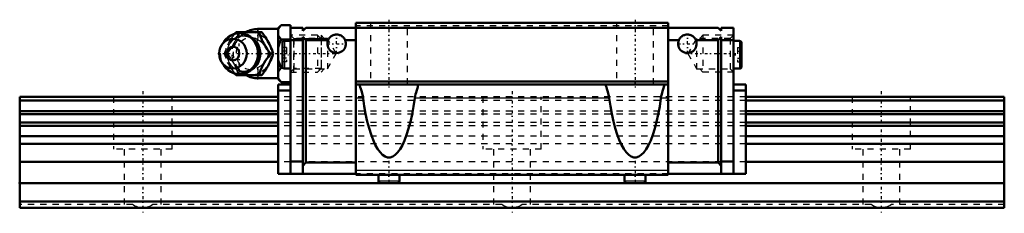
# Model space of a CAD drawing. Header units: millimetres. Extents: x -20 to 140, y -1 to 30.
import ezdxf

# ---------------------------------------------------------------- set-up
doc = ezdxf.new("R2010")
doc.units = ezdxf.units.MM
doc.linetypes.add('Center', pattern=[1.5, 0.45, -0.5, 0.05, -0.5])
doc.linetypes.add('Dashed', pattern=[2, 1, -1])
for name, color, linetype, lineweight in [('2d ConnectionPoints', 7, 'Continuous', 50), ('AM_0', 7, 'Continuous', 50), ('AM_4', 3, 'Continuous', 25), ('AM_5', 3, 'Continuous', 25), ('AM_7', 7, 'Center', 25), ('AM_9', 6, 'Dashed', 25)]:
    doc.layers.add(name, color=color, linetype=linetype, lineweight=lineweight)

# ---------------------------------------------------------------- blocks, each defined once
blk = doc.blocks.new('1_tb143jr70ibzx9svvv4wxp0kn________0_in_HSR20M1B1SS160LG200BM6F42000_0')
at = {"layer": 'AM_0'}
for p, q in [((22, 29), (18.7, 29)), ((22.5, 29.62), (22, 29.12)), ((22, 29.12), (22, 20.88)), ((22.5, 29.62), (24, 29.62)), ((24, 29.62), (24, 29.2)), ((14.92, 28.19), (15.15, 28.5)), ((15.15, 28.5), (19.33, 28.5)), ((22.5, 27.31), (24, 27.31)), ((13.2, 26.96), (12.84, 26.44)), ((20.77, 25), (21.21, 25)), ((12.84, 23.56), (13.2, 23.04)), ((22.5, 22.69), (22.77, 22.69)), ((15.15, 21.5), (14.92, 21.8)), ((15.15, 21.5), (19.33, 21.5)), ((18.7, 21), (22, 21)), ((22, 20.88), (22.5, 20.38)), ((22.5, 20.38), (24, 20.38))]:
    blk.add_line(p, q, dxfattribs=at)
for points in [[(22.5, 29.62), (22.21, 29.3), (22.1, 29.13), (22, 28.96)], [(18.9, 28.5), (19.08, 27.95), (19.18, 27.67), (19.3, 27.38), (19.48, 26.98), (19.71, 26.55), (19.95, 26.15), (20.22, 25.75), (20.5, 25.37), (20.77, 25)], [(21.21, 25), (21.08, 25.36), (20.95, 25.73), (20.78, 26.13), (20.59, 26.53), (20.44, 26.81), (20.28, 27.09), (20.11, 27.38), (19.93, 27.66), (19.63, 28.09), (19.33, 28.5)], [(22, 27.97), (22.06, 27.86), (22.25, 27.58), (22.5, 27.31)], [(22.5, 27.31), (22.21, 26.67), (22.1, 26.33), (22, 25.99)], [(20.77, 25), (20.37, 24.45), (20.17, 24.17), (19.97, 23.88), (19.72, 23.48), (19.5, 23.05), (19.31, 22.65), (19.15, 22.25), (19.02, 21.87), (18.9, 21.5)], [(19.33, 21.5), (19.6, 21.86), (19.85, 22.23), (20.11, 22.63), (20.35, 23.03), (20.5, 23.31), (20.65, 23.59), (20.78, 23.88), (20.9, 24.16), (21.06, 24.59), (21.21, 25)], [(22, 24.01), (22.06, 23.8), (22.25, 23.24), (22.5, 22.69)], [(22.5, 22.69), (22.21, 22.37), (22.1, 22.2), (22, 22.03)], [(22, 21.04), (22.06, 20.94), (22.25, 20.65), (22.5, 20.38)]]:
    blk.add_lwpolyline(points, dxfattribs=at)
for centre, radius, start, end in [((18.7, 25), 4, 90, 118.6669), ((15.66, 25), 3.3, 270, 90), ((18.7, 25), 4, 241.224, 270)]:
    blk.add_arc(centre, radius, start, end, dxfattribs=at)
for major_axis in [(0, 2.42), (0, -1.12)]:
    blk.add_ellipse((14.65, 25), major_axis=major_axis, ratio=0.927184, dxfattribs=at)
blk.add_ellipse((15.66, 25), major_axis=(0, 3.3), ratio=0.927184, start_param=2.207257, end_param=7.217521, dxfattribs=at)
at = {"layer": 'AM_4'}
for p, q in [((18.7, 29), (18.7, 28.51)), ((18.7, 21.5), (18.7, 21))]:
    blk.add_line(p, q, dxfattribs=at)
blk.add_ellipse((16.47, 25), major_axis=(0, 2.97), ratio=0.927184, start_param=3.499913, end_param=5.924864, dxfattribs=at)
at = {"layer": 'AM_5', "linetype": 'Dashed'}
for p, q in [((24.54, 22), (24.54, 28)), ((29, 27.39), (24.54, 27.39)), ((29, 22.61), (24.54, 22.61))]:
    blk.add_line(p, q, dxfattribs=at)
at = {"layer": 'AM_7'}
for p, q in [((18.7, 20.8), (18.7, 29.2)), ((15.66, 21.54), (15.66, 28.47)), ((12.19, 25), (31.79, 25))]:
    blk.add_line(p, q, dxfattribs=at)
at = {"layer": 'AM_9'}
for p, q in [((18.7, 28.51), (18.7, 21.5)), ((28.39, 28), (24, 28)), ((29, 27.39), (28.39, 28)), ((28.39, 28), (28.39, 22)), ((29, 27.39), (29, 22.61)), ((13.28, 25), (13.71, 25)), ((18.95, 25.03), (18.95, 24.97)), ((22.77, 22.69), (24, 22.69)), ((28.39, 22), (29, 22.61)), ((24, 22), (28.39, 22))]:
    blk.add_line(p, q, dxfattribs=at)
for points in [[(15.58, 28.5), (15.46, 28.14), (15.32, 27.77), (15.16, 27.37), (14.96, 26.97), (14.82, 26.69), (14.66, 26.41), (14.49, 26.12), (14.31, 25.84), (14.01, 25.41), (13.71, 25)], [(17.69, 22.53), (17.59, 22.47), (17.39, 22.36), (17.18, 22.27), (16.96, 22.2), (16.74, 22.15), (16.52, 22.12), (16.29, 22.12), (16.06, 22.13), (15.84, 22.17), (15.62, 22.22), (15.4, 22.3), (15.2, 22.4), (15, 22.52), (14.81, 22.66), (14.63, 22.81), (14.46, 22.98), (14.31, 23.16), (14.18, 23.36), (14.06, 23.57), (13.96, 23.79), (13.87, 24.02), (13.8, 24.26), (13.75, 24.5), (13.73, 24.75), (13.72, 25), (13.72, 25.24), (13.75, 25.49), (13.8, 25.73), (13.87, 25.97), (13.95, 26.2), (14.05, 26.42), (14.17, 26.63), (14.31, 26.82), (14.45, 27.01), (14.62, 27.18), (14.79, 27.33), (14.98, 27.47), (15.18, 27.59), (15.38, 27.69), (15.59, 27.77), (15.81, 27.83), (16.04, 27.87), (16.26, 27.88), (16.49, 27.88), (16.71, 27.85), (16.93, 27.81), (17.15, 27.74), (17.36, 27.65), (17.57, 27.54), (17.7, 27.46)], [(13.98, 26.75), (14.09, 26.95), (14.34, 27.35), (14.6, 27.75), (14.88, 28.13), (14.92, 28.19)], [(17.7, 27.46), (17.76, 27.41), (17.95, 27.27), (18.12, 27.11), (18.28, 26.93), (18.37, 26.8)], [(19.81, 26.38), (19.48, 26.7), (19.08, 27.01), (18.7, 27.25)], [(13.28, 25), (13.4, 25.36), (13.53, 25.74), (13.57, 25.86)], [(20.28, 25.68), (20.09, 26.02), (19.84, 26.35), (19.81, 26.38)], [(19.84, 23.65), (20.1, 23.98), (20.28, 24.32), (20.39, 24.67), (20.42, 25.02), (20.38, 25.37), (20.28, 25.68)], [(13.55, 24.19), (13.53, 24.25), (13.4, 24.63), (13.28, 25)], [(13.71, 25), (13.97, 24.64), (14.23, 24.27), (14.49, 23.87), (14.73, 23.47), (14.88, 23.19), (15.03, 22.91), (15.16, 22.62), (15.28, 22.34), (15.44, 21.91), (15.58, 21.5)], [(14.92, 21.8), (14.88, 21.86), (14.61, 22.24), (14.35, 22.62), (14.1, 23.03), (13.98, 23.25)], [(18.39, 23.22), (18.29, 23.08), (18.13, 22.91), (17.96, 22.74), (17.78, 22.6), (17.69, 22.53)], [(18.7, 22.75), (19.16, 23.04), (19.54, 23.35), (19.84, 23.65)]]:
    blk.add_lwpolyline(points, dxfattribs=at)
blk.add_arc((18.7, 25), 4, 118.6669, 241.224, dxfattribs=at)
for centre, major_axis in [((16.2, 25), (0, -2.97)), ((17.68, 25), (0, -3.44))]:
    blk.add_ellipse(centre, major_axis=major_axis, ratio=0.927184, dxfattribs=at)
for centre, major_axis, start_param, end_param in [((16.47, 25), (0, 2.97), 5.924864, 7.27285), ((17.55, 25), (0, -2.57), 2.639469, 6.785309), ((15.66, 25), (0, 3.3), 0.934336, 2.207257), ((16.47, 25), (0, 2.97), 2.159001, 3.499913)]:
    blk.add_ellipse(centre, major_axis=major_axis, ratio=0.927184, start_param=start_param, end_param=end_param, dxfattribs=at)
blk = doc.blocks.new('2_HSR20M1BSSB_M6F_Slider_0_in_HSR20M1B1SS160LG200BM6F42000_0')
at = {"layer": 'AM_0'}
for p, q in [((24, 29.2), (24, 5.52)), ((26, 29.2), (24, 29.2)), ((26, 28.7), (26.5, 29.2)), ((26, 29.2), (26, 28.7)), ((93.5, 29.2), (26.5, 29.2)), ((34.6, 30), (34.6, 5.32)), ((85.4, 30), (34.6, 30)), ((85.4, 30), (85.4, 5.32)), ((94, 28.7), (93.5, 29.2)), ((94, 29.2), (96, 29.2)), ((94, 29.2), (94, 28.7)), ((96, 29.2), (96, 5.52)), ((26, 27.2), (24, 27.2)), ((26, 27.7), (26, 5.52)), ((26.5, 27.2), (26, 27.7)), ((26.5, 27.2), (26.5, 7.32)), ((30.13, 27.2), (26.5, 27.2)), ((34.6, 27.2), (32.87, 27.2)), ((85.4, 27.2), (87.13, 27.2)), ((89.87, 27.2), (93.5, 27.2)), ((93.5, 27.2), (94, 27.7)), ((93.5, 27.2), (93.5, 7.32)), ((94, 27.7), (94, 5.52)), ((94, 27.2), (96, 27.2)), ((22.7, 26.74), (22.7, 22.89)), ((24, 27.07), (23.02, 27.07)), ((96.97, 27.07), (96, 27.07)), ((97.3, 26.74), (97.3, 22.89)), ((23.02, 22.57), (24, 22.57)), ((96, 22.57), (96.97, 22.57)), ((22, 20), (22, 5.52)), ((22, 20), (24, 20)), ((85.4, 20.5), (34.6, 20.5)), ((85.4, 20), (34.6, 20)), ((35.25, 20), (35.25, 19.92)), ((44.75, 19.92), (44.75, 20)), ((75.25, 20), (75.25, 19.92)), ((84.75, 19.92), (84.75, 20)), ((98, 20), (96, 20)), ((98, 20), (98, 5.52)), ((22, 19), (24, 19)), ((98, 19), (96, 19)), ((24, 7.52), (26, 7.52)), ((26, 6.82), (26.5, 7.32)), ((34.6, 7.32), (26.5, 7.32)), ((85.4, 7.32), (93.5, 7.32)), ((94, 6.82), (93.5, 7.32)), ((96, 7.52), (94, 7.52)), ((34.6, 5.52), (22, 5.52)), ((85.4, 5.32), (34.6, 5.32)), ((38.28, 5.32), (38.28, 4.34)), ((41.72, 4.34), (41.72, 5.32)), ((78.28, 5.32), (78.28, 4.34)), ((81.72, 4.34), (81.72, 5.32)), ((85.4, 5.52), (98, 5.52)), ((38.63, 4), (41.37, 4)), ((78.63, 4), (81.37, 4))]:
    blk.add_line(p, q, dxfattribs=at)
for points in [[(30.13, 27.2), (30.18, 27.32), (30.25, 27.43), (30.33, 27.54), (30.41, 27.63), (30.51, 27.72), (30.61, 27.81), (30.72, 27.88), (30.83, 27.94), (30.95, 28), (31.08, 28.04), (31.2, 28.07), (31.33, 28.09), (31.46, 28.1), (31.59, 28.1), (31.72, 28.08), (31.85, 28.06), (31.98, 28.02), (32.1, 27.97), (32.22, 27.92), (32.33, 27.85), (32.44, 27.77), (32.53, 27.69), (32.62, 27.59), (32.71, 27.49), (32.78, 27.38), (32.84, 27.27), (32.87, 27.2)], [(89.87, 27.2), (89.82, 27.32), (89.75, 27.43), (89.67, 27.54), (89.59, 27.63), (89.49, 27.72), (89.39, 27.81), (89.28, 27.88), (89.17, 27.94), (89.05, 28), (88.92, 28.04), (88.8, 28.07), (88.67, 28.09), (88.54, 28.1), (88.41, 28.1), (88.28, 28.08), (88.15, 28.06), (88.02, 28.02), (87.9, 27.97), (87.78, 27.92), (87.67, 27.85), (87.56, 27.77), (87.47, 27.69), (87.38, 27.59), (87.29, 27.49), (87.22, 27.38), (87.16, 27.27), (87.13, 27.2)], [(35.25, 19.92), (35.27, 19.77), (35.33, 19.56), (35.42, 19.29), (35.52, 18.96), (35.63, 18.56), (35.74, 18.11), (35.79, 17.77)], [(44.21, 17.77), (44.26, 18.09), (44.33, 18.4), (44.4, 18.69), (44.52, 19.07), (44.62, 19.41), (44.68, 19.6), (44.72, 19.75), (44.75, 19.87), (44.75, 19.92)], [(75.25, 19.92), (75.27, 19.77), (75.33, 19.56), (75.42, 19.29), (75.52, 18.96), (75.63, 18.56), (75.74, 18.11), (75.79, 17.77)], [(84.21, 17.77), (84.26, 18.09), (84.33, 18.4), (84.4, 18.69), (84.52, 19.07), (84.62, 19.41), (84.68, 19.6), (84.72, 19.75), (84.75, 19.87), (84.75, 19.92)], [(44.21, 17.77), (44, 16.41), (43.76, 15.13), (43.49, 13.94), (43.2, 12.83), (42.88, 11.83), (42.54, 10.93), (42.18, 10.16), (41.8, 9.5), (41.41, 8.97), (41.01, 8.57), (40.61, 8.3), (40.19, 8.17), (39.78, 8.17), (39.37, 8.31), (38.96, 8.59), (38.56, 9), (38.17, 9.54), (37.79, 10.2), (37.44, 10.99), (37.1, 11.89), (36.78, 12.9), (36.49, 14.01), (36.22, 15.22), (35.99, 16.5), (35.79, 17.77)], [(84.21, 17.77), (84, 16.41), (83.76, 15.13), (83.49, 13.94), (83.2, 12.83), (82.88, 11.83), (82.54, 10.93), (82.18, 10.16), (81.8, 9.5), (81.41, 8.97), (81.01, 8.57), (80.61, 8.3), (80.19, 8.17), (79.78, 8.17), (79.37, 8.31), (78.96, 8.59), (78.56, 9), (78.17, 9.54), (77.79, 10.2), (77.44, 10.99), (77.1, 11.89), (76.78, 12.9), (76.49, 14.01), (76.22, 15.22), (75.99, 16.5), (75.79, 17.77)]]:
    blk.add_lwpolyline(points, dxfattribs=at)
for centre, radius, start, end in [((31.5, 26.6), 1.5, 156.4218, 23.5782), ((88.5, 26.6), 1.5, 156.4218, 23.5782), ((23.02, 26.74), 0.325, 90, 180), ((96.97, 26.74), 0.325, 0, 90), ((23.02, 22.89), 0.325, 180, 270), ((96.97, 22.89), 0.325, 270, 360), ((38.63, 4.34), 0.343, 180, 270), ((41.37, 4.34), 0.343, 270, 0), ((78.63, 4.34), 0.343, 180, 270), ((81.37, 4.34), 0.343, 270, 0)]:
    blk.add_arc(centre, radius, start, end, dxfattribs=at)
at = {"layer": 'AM_4'}
for p, q in [((23.02, 27.07), (23.02, 22.57)), ((96.97, 27.07), (96.97, 22.57)), ((35.79, 17.77), (34.6, 17.77)), ((75.79, 17.77), (44.21, 17.77)), ((85.4, 17.77), (84.21, 17.77)), ((85.4, 6.06), (34.6, 6.06)), ((38.28, 4.34), (41.72, 4.34)), ((78.28, 4.34), (81.72, 4.34))]:
    blk.add_line(p, q, dxfattribs=at)
at = {"layer": 'AM_5', "linetype": 'Dashed'}
for p, q in [((29.5, 27.46), (29, 28)), ((29, 28), (29, 22)), ((90.5, 27.46), (91, 28)), ((96, 28), (91, 28)), ((91, 28), (91, 22)), ((29.5, 22.54), (29, 22)), ((90.5, 22.54), (91, 22)), ((96, 22), (91, 22))]:
    blk.add_line(p, q, dxfattribs=at)
at = {"layer": 'AM_7'}
for p, q in [((40, 30.5), (40, 19.5)), ((80, 30.5), (80, 19.5)), ((31.5, 25.02), (31.5, 28.18)), ((88.5, 25.02), (88.5, 28.18)), ((29.93, 26.6), (33.08, 26.6)), ((86.92, 26.6), (90.08, 26.6)), ((22.64, 24.82), (24.06, 24.82)), ((88.21, 25), (96.37, 25)), ((95.94, 24.82), (97.36, 24.82)), ((40, 7.6), (40, 3.83)), ((80, 7.6), (80, 3.83))]:
    blk.add_line(p, q, dxfattribs=at)
at = {"layer": 'AM_9'}
for p, q in [((85.4, 29.5), (34.6, 29.5)), ((37, 30), (37, 20)), ((43, 20), (43, 30)), ((77, 30), (77, 20)), ((83, 20), (83, 30)), ((24.54, 27.46), (24, 28)), ((30, 27.46), (24.54, 27.46)), ((24.54, 27.46), (24.54, 22.54)), ((31.42, 25), (30, 27.46)), ((30, 27.46), (30, 22.54)), ((90, 27.46), (88.58, 25)), ((95.46, 27.46), (90, 27.46)), ((90, 27.46), (90, 22.54)), ((96, 28), (95.46, 27.46)), ((95.46, 27.46), (95.46, 22.54)), ((23.35, 25.97), (22.7, 25.97)), ((23.35, 25.97), (23.35, 23.66)), ((96.65, 25.97), (97.3, 25.97)), ((96.65, 25.97), (96.65, 23.66)), ((23.35, 25.39), (22.7, 25.39)), ((23.35, 24.24), (22.7, 24.24)), ((30, 22.54), (31.42, 25)), ((88.58, 25), (90, 22.54)), ((96.65, 25.39), (97.3, 25.39)), ((96.65, 24.24), (97.3, 24.24)), ((23.35, 23.66), (22.7, 23.66)), ((24, 22), (24.54, 22.54)), ((24.54, 22.54), (30, 22.54)), ((90, 22.54), (95.46, 22.54)), ((95.46, 22.54), (96, 22)), ((96.65, 23.66), (97.3, 23.66)), ((98, 18), (22, 18)), ((98, 17.38), (22, 17.38)), ((98, 15.69), (22, 15.69)), ((98, 15.16), (22, 15.16)), ((98, 13.83), (22, 13.83)), ((98, 13.31), (22, 13.31)), ((98, 11.6), (22, 11.6)), ((98, 10.38), (22, 10.38)), ((98, 7.45), (22, 7.45)), ((85.4, 5.52), (34.6, 5.52)), ((38.28, 5.52), (38.28, 5.32)), ((41.72, 5.32), (41.72, 5.52)), ((78.28, 5.52), (78.28, 5.32)), ((81.72, 5.32), (81.72, 5.52))]:
    blk.add_line(p, q, dxfattribs=at)
blk = doc.blocks.new('3_HSR20M1B116020_Rail_0_in_HSR20M1B1SS160LG200BM6F42000_0')
at = {"layer": 'AM_0'}
for p, q in [((22, 18), (-20, 18)), ((-20, 18), (-20, 0)), ((140, 18), (98, 18)), ((140, 18), (140, 0)), ((22, 17.38), (-20, 17.38)), ((140, 17.38), (98, 17.38)), ((22, 15.69), (-20, 15.69)), ((22, 15.16), (-20, 15.16)), ((140, 15.69), (98, 15.69)), ((140, 15.16), (98, 15.16)), ((22, 13.83), (-20, 13.83)), ((22, 13.31), (-20, 13.31)), ((140, 13.83), (98, 13.83)), ((140, 13.31), (98, 13.31)), ((22, 11.6), (-20, 11.6)), ((140, 11.6), (98, 11.6)), ((22, 10.38), (-20, 10.38)), ((140, 10.38), (98, 10.38)), ((22, 7.45), (-20, 7.45)), ((140, 7.45), (98, 7.45)), ((38.63, 4), (-20, 4)), ((78.63, 4), (41.37, 4)), ((140, 4), (81.37, 4)), ((140, 1), (-20, 1)), ((140, 0), (-20, 0))]:
    blk.add_line(p, q, dxfattribs=at)
at = {"layer": 'AM_7'}
for p, q in [((0, 18.9), (0, -0.9)), ((60, 18.9), (60, -0.9)), ((120, 18.9), (120, -0.9))]:
    blk.add_line(p, q, dxfattribs=at)
at = {"layer": 'AM_9'}
for p, q in [((-4.75, 18), (-4.75, 9.5)), ((4.75, 9.5), (4.75, 18)), ((98, 18), (22, 18)), ((55.25, 18), (55.25, 9.5)), ((64.75, 9.5), (64.75, 18)), ((115.25, 18), (115.25, 9.5)), ((124.75, 9.5), (124.75, 18)), ((98, 17.38), (22, 17.38)), ((98, 15.69), (22, 15.69)), ((98, 15.16), (22, 15.16)), ((98, 13.83), (22, 13.83)), ((98, 13.31), (22, 13.31)), ((98, 11.6), (22, 11.6)), ((98, 10.38), (22, 10.38)), ((4.75, 9.5), (-4.75, 9.5)), ((-3, 9.5), (-3, 0.5)), ((3, 0.5), (3, 9.5)), ((64.75, 9.5), (55.25, 9.5)), ((57, 9.5), (57, 0.5)), ((63, 0.5), (63, 9.5)), ((124.75, 9.5), (115.25, 9.5)), ((117, 9.5), (117, 0.5)), ((123, 0.5), (123, 9.5)), ((98, 7.45), (22, 7.45)), ((-1.66, 0.5), (-20, 0.5)), ((58.34, 0.5), (1.66, 0.5)), ((118.34, 0.5), (61.66, 0.5)), ((140, 0.5), (121.66, 0.5))]:
    blk.add_line(p, q, dxfattribs=at)
for points in [[(0, 0), (-0.26, 0.01), (-0.52, 0.05), (-0.78, 0.1), (-1.03, 0.18), (-1.27, 0.28), (-1.5, 0.4), (-1.66, 0.5)], [(1.66, 0.5), (1.43, 0.36), (1.2, 0.25), (0.95, 0.16), (0.7, 0.08), (0.45, 0.03), (0.19, 0.01), (0, 0)], [(60, 0), (59.74, 0.01), (59.48, 0.05), (59.22, 0.1), (58.97, 0.18), (58.73, 0.28), (58.5, 0.4), (58.34, 0.5)], [(61.66, 0.5), (61.43, 0.36), (61.2, 0.25), (60.95, 0.16), (60.7, 0.08), (60.45, 0.03), (60.19, 0.01), (60, 0)], [(120, 0), (119.74, 0.01), (119.48, 0.05), (119.22, 0.1), (118.97, 0.18), (118.73, 0.28), (118.5, 0.4), (118.34, 0.5)], [(121.66, 0.5), (121.43, 0.36), (121.2, 0.25), (120.95, 0.16), (120.7, 0.08), (120.45, 0.03), (120.19, 0.01), (120, 0)]]:
    blk.add_lwpolyline(points, dxfattribs=at)

msp = doc.modelspace()

# ---------------------------------------------------------------- linework, layer by layer
at = {"layer": '2d ConnectionPoints'}
for p in [(24, 25), (96, 25), (-20, 4), (60, 4), (0, 0), (0, 0)]:
    msp.add_point(p, dxfattribs=at)

# ---------------------------------------------------------------- block references
for name in ['2_HSR20M1BSSB_M6F_Slider_0_in_HSR20M1B1SS160LG200BM6F42000_0', '1_tb143jr70ibzx9svvv4wxp0kn________0_in_HSR20M1B1SS160LG200BM6F42000_0', '3_HSR20M1B116020_Rail_0_in_HSR20M1B1SS160LG200BM6F42000_0']:
    msp.add_blockref(name, (0, 0))

doc.saveas('drawing.dxf')
